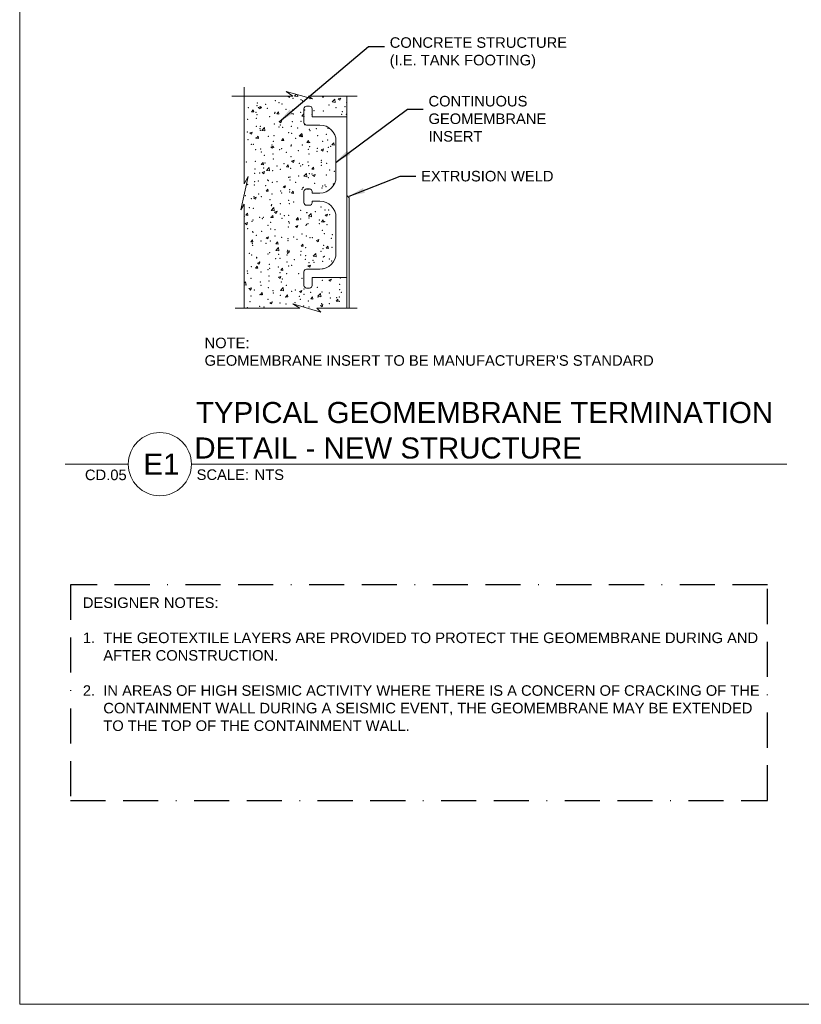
# Model space of a CAD drawing. Header units: inches. Extents: x -1135 to -511, y 39 to 358.
# Tile 3 of 26: x -981 to -870, y 39 to 179. Entities that reach past the tile are written whole.
import ezdxf
from ezdxf.enums import TextEntityAlignment as Align

# ---------------------------------------------------------------- set-up
doc = ezdxf.new("R2010")
doc.units = ezdxf.units.IN
doc.header["$MEASUREMENT"] = 0
doc.linetypes.add('( Border )', pattern=[1.751, 0.5, -0.25, 0.5, -0.25, 0.001, -0.25])
for name, color, linetype, lineweight in [('C-Detl-Grph-Wt 0', 4, 'Continuous', 0), ('G-ANNO-DIMS', 7, 'Continuous', 0), ('G-ANNO-MASK', 16, 'Continuous', 0), ('G-ANNO-NOTE', 4, 'Continuous', 30), ('G-ANNO-PATT', 250, 'Continuous', 0), ('G-ANNO-TEXT', 7, 'Continuous', 30)]:
    doc.layers.add(name, color=color, linetype=linetype, lineweight=lineweight)
doc.layers.add('G-ANNO-NPLT', color=1, linetype='Continuous', lineweight=0, plot=False)
doc.styles.add("AEC_AC_44Text-LeftTop_1_1'", font='arial.ttf', dxfattribs={"height": 1.5})
doc.styles.add("AEC_AC_55Text-LeftTop_1_20'", font='arial.ttf', dxfattribs={"height": 30})
doc.styles.add('Arial', font='arial.ttf')
doc.styles.add('Style-Arial', font='arial.ttf')
doc.dimstyles.new("AEC_AC_44_Notes_1_1'", dxfattribs={"dimtxt": 1.5, "dimasz": 2.25, "dimexe": 0.75, "dimexo": 0.75, "dimgap": 0.75, "dimtad": 1, "dimjust": 1, "dimdec": 3, "dimzin": 15, "dimdsep": 46, "dimlunit": 5, "dimtxsty": "AEC_AC_44Text-LeftTop_1_1'", "dimblk": 'NONE', "dimcen": 0.09, "dimclrd": 256, "dimclre": 256, "dimazin": 2, "dimtfac": 0.7, "dimtdec": 3, "dimtmove": 1, "dimatfit": 1, "dimfxl": 1, "dimfrac": 1, "dimtolj": 1, "dimtzin": 15, "dimlwd": 30, "dimlwe": 30, "dimarcsym": 0})

# ---------------------------------------------------------------- blocks, each defined once
blk = doc.blocks.new('*U58')
at = {"layer": 'C-Detl-Grph-Wt 0', "ltscale": 0.022277}
for p, q in [((-2.25, 12.94, 0), (-2.68, 12.94, 0)), ((-3.05, 12.58, 0), (-3.05, 10.63, 0)), ((-1.89, 11.42, 0), (-1.89, 12.58, 0)), ((3.05, 11.42, 0), (-1.89, 11.42, 0)), ((-2.68, 10.26, 0), (-0.79, 10.26, 0)), ((1.52, 7.95, 0), (1.52, 2.89, 0)), ((-3.05, 0.79, 0), (-3.05, 0, 0)), ((-2.25, 1.16, 0), (-2.68, 1.16, 0)), ((-1.89, 0.58, 0), (-1.89, 0.79, 0)), ((-0.79, 0.58, 0), (-1.89, 0.58, 0)), ((-3.05, -0.79, 0), (-3.05, 0, 0)), ((-2.25, -1.16, 0), (-2.68, -1.16, 0)), ((-1.89, -0.58, 0), (-1.89, -0.79, 0)), ((-0.79, -0.58, 0), (-1.89, -0.58, 0)), ((1.52, -7.95, 0), (1.52, -2.89, 0)), ((-3.05, -12.58, 0), (-3.05, -10.63, 0)), ((-2.68, -10.26, 0), (-0.79, -10.26, 0)), ((-1.89, -11.42, 0), (-1.89, -12.58, 0)), ((3.05, -11.42, 0), (-1.89, -11.42, 0)), ((-2.25, -12.94, 0), (-2.68, -12.94, 0))]:
    blk.add_line(p, q, dxfattribs=at)
for centre, radius, start, end in [((-2.68, 12.58, 0), 0.365, 90, 180), ((-2.25, 12.58, 0), 0.365, 0, 90), ((-2.68, 10.63, 0), 0.365, 180, 270), ((-2.68, 0.79, 0), 0.365, 90, 180), ((-2.25, 0.79, 0), 0.365, 0, 90), ((-0.79, -2.89, 0), 2.31, 0, 90), ((-0.79, -7.95, 0), 2.31, 270, 0)]:
    blk.add_arc(centre, radius, start, end, dxfattribs=at)
at = {"layer": 'C-Detl-Grph-Wt 0', "ltscale": 0.022277, "extrusion": (0, 0, -1)}
for centre, radius, start, end in [((0.79, 7.95, 0), 2.31, 90, 180), ((0.79, 2.89, 0), 2.31, 180, 270), ((2.68, -0.79, 0), 0.365, 270, 360), ((2.25, -0.79, 0), 0.365, 180, 270), ((2.68, -10.63, 0), 0.365, 360, 90), ((2.68, -12.58, 0), 0.365, 270, 0), ((2.25, -12.58, 0), 0.365, 180, 270)]:
    blk.add_arc(centre, radius, start, end, dxfattribs=at)
blk = doc.blocks.new('_None')
blk = doc.blocks.new('*U77')
at = {"color": 5}
blk.add_line((0, 0), (7.066, 0), dxfattribs=at)
blk.add_lwpolyline([(-0.75, 0), (-1.5, 0)], dxfattribs=at)
blk.add_circle((-0.375, 0), 0.375, dxfattribs=at)
at = {"style": 'Arial'}
blk.add_text('SCALE:', height=0.125, dxfattribs=at).set_placement((0.061, -0.062), align=Align.TOP_LEFT)
blk.add_attdef('TITLE', text='', height=0.25, dxfattribs=at).set_placement((0.061, 0.062), align=Align.BOTTOM_LEFT)
for tag, p, height in [('REFDETL_001', (-0.987, 0.065), 0.125), ('DETAIL_001', (-0.607, -0.125), 0.25), ('DWGREF_001', (-1.24, -0.19), 0.125)]:
    blk.add_attdef(tag, p, '', height=height, dxfattribs=at)
blk.add_attdef('SCALE', text='', height=0.125, dxfattribs=at).set_placement((0.749, -0.062), align=Align.TOP_LEFT)

msp = doc.modelspace()

# ---------------------------------------------------------------- linework, layer by layer
at = {"layer": 'C-Detl-Grph-Wt 0', "ltscale": 0.022277}
for p, q in [((-934.27295, 168.39307, 0), (-934.27295, 138.22583, 0)), ((-933.91445, 153.94236, 0), (-934.27295, 154.27865, 0)), ((-933.91445, 153.94236, 0), (-933.91445, 138.22583, 0))]:
    msp.add_line(p, q, dxfattribs=at)
at = {"layer": 'G-ANNO-MASK', "ltscale": 0.022277}
for p, q in [((-948.87118, 169.69855, 0), (-948.87118, 155.94103, 0)), ((-950.61605, 168.39307, 0), (-941.95673, 168.39307, 0)), ((-939.73757, 168.39307, 0), (-932.76284, 168.39307, 0)), ((-948.87118, 153.02551, 0), (-948.87118, 138.22583, 0)), ((-950.14969, 138.22583, 0), (-940.94311, 138.22583, 0)), ((-938.53995, 138.22583, 0), (-932.76284, 138.22583, 0))]:
    msp.add_line(p, q, dxfattribs=at)
at = {"layer": 'G-ANNO-MASK', "ltscale": 0.022277, "elevation": 0, "flags": 128}
for points in [[(-941.95673, 168.39307), (-942.91165, 169.07357), (-939.16017, 168.01237), (-939.73757, 168.39307)], [(-948.87118, 155.94103), (-948.31282, 156.98954), (-949.35022, 152.20384), (-948.87118, 153.02551)], [(-940.94311, 138.22583), (-941.925, 138.85081), (-937.95463, 137.65637), (-938.53995, 138.22583)]]:
    msp.add_lwpolyline(points, dxfattribs=at)
at = {"layer": 'G-ANNO-NOTE', "linetype": '( Border )', "ltscale": 10, "elevation": 0}
msp.add_lwpolyline([(-973.61665, 68.15317), (-874.32808, 68.15317), (-874.32808, 98.85198), (-973.61665, 98.85198)], close=True, dxfattribs=at)
at = {"layer": 'G-ANNO-NPLT'}
msp.add_3dface([(-620.8441, 285.13311, -3.51772), (-980.8441, 285.13311, -3.51772), (-980.8441, 39.13311, -3.51772), (-620.8441, 39.13311, -3.51772)], dxfattribs=at)
at = {"layer": 'G-ANNO-PATT'}
for p, q in [((-942.64699, 168.39307, 0), (-942.4162, 168.2374, 0)), ((-942.4162, 168.2374, 0), (-942.36396, 168.39307, 0)), ((-941.69916, 168.40603, 0), (-941.45423, 168.6613, 0)), ((-941.69916, 168.40604, 0), (-941.25448, 168.33707, 0)), ((-941.25448, 168.33707, 0), (-941.28668, 168.61391, 0)), ((-946.86602, 166.7925, 0), (-946.51593, 166.92689, 0)), ((-946.86602, 166.7925, 0), (-946.61731, 166.62474, 0)), ((-946.61731, 166.62475, 0), (-946.51593, 166.92689, 0)), ((-936.36296, 167.57844, 0), (-935.97352, 167.98432, 0)), ((-936.36296, 167.57844, 0), (-935.91827, 167.50947, 0)), ((-935.91827, 167.50947, 0), (-935.97351, 167.98432, 0)), ((-935.47926, 168.00472, 0), (-935.12917, 168.13911, 0)), ((-935.47926, 168.00472, 0), (-935.23055, 167.83696, 0)), ((-935.23055, 167.83696, 0), (-935.12917, 168.13911, 0)), ((-947.82171, 166.18291, 0), (-947.58066, 166.47017, 0)), ((-947.82171, 166.1829, 0), (-947.52285, 166.15676, 0)), ((-947.52285, 166.15676, 0), (-947.58066, 166.47017, 0)), ((-944.23541, 165.86914, 0), (-943.93655, 165.843, 0)), ((-944.2354, 165.86914, 0), (-943.99436, 166.15641, 0)), ((-943.93655, 165.843, 0), (-943.99436, 166.15641, 0)), ((-940.6491, 165.55538, 0), (-940.40806, 165.84265, 0)), ((-940.6491, 165.55538, 0), (-940.35025, 165.52924, 0)), ((-940.35025, 165.52924, 0), (-940.40806, 165.84265, 0)), ((-943.88149, 164.77941, 0), (-943.63277, 164.61165, 0)), ((-943.88148, 164.77941, 0), (-943.53139, 164.9138, 0)), ((-943.63277, 164.61165, 0), (-943.53139, 164.9138, 0)), ((-948.0826, 163.16675, 0), (-947.7325, 163.30114, 0)), ((-948.0826, 163.16675, 0), (-947.83389, 162.99899, 0)), ((-947.83389, 162.999, 0), (-947.73251, 163.30114, 0)), ((-947.12795, 162.42194, 0), (-946.8869, 162.70921, 0)), ((-946.82909, 162.3958, 0), (-946.88691, 162.70921, 0)), ((-946.37247, 163.53544, 0), (-945.98303, 163.94132, 0)), ((-946.37247, 163.53545, 0), (-945.92779, 163.46648, 0)), ((-945.92779, 163.46648, 0), (-945.98303, 163.94133, 0)), ((-941.03627, 162.70785, 0), (-940.64682, 163.11373, 0)), ((-941.03627, 162.70785, 0), (-940.59158, 162.63888, 0)), ((-940.89695, 162.76631, 0), (-940.54686, 162.9007, 0)), ((-940.89695, 162.76631, 0), (-940.64824, 162.59856, 0)), ((-940.64824, 162.59856, 0), (-940.54686, 162.9007, 0)), ((-940.59158, 162.63888, 0), (-940.64682, 163.11373, 0)), ((-947.12795, 162.42194, 0), (-946.82909, 162.3958, 0)), ((-945.09806, 161.15366, 0), (-944.74797, 161.28805, 0)), ((-944.84935, 160.9859, 0), (-944.74797, 161.28805, 0)), ((-943.54165, 162.10818, 0), (-943.3006, 162.39545, 0)), ((-943.54165, 162.10818, 0), (-943.24279, 162.08204, 0)), ((-943.24279, 162.08204, 0), (-943.3006, 162.39545, 0)), ((-939.95535, 161.79442, 0), (-939.7143, 162.08169, 0)), ((-939.95535, 161.79442, 0), (-939.65649, 161.76828, 0)), ((-939.65649, 161.76828, 0), (-939.7143, 162.08169, 0)), ((-936.36905, 161.48066, 0), (-936.128, 161.76793, 0)), ((-936.36905, 161.48066, 0), (-936.07019, 161.45452, 0)), ((-936.07019, 161.45452, 0), (-936.128, 161.76793, 0)), ((-945.09806, 161.15366, 0), (-944.84935, 160.9859, 0)), ((-937.91241, 160.75322, 0), (-937.56232, 160.88761, 0)), ((-937.91241, 160.75322, 0), (-937.6637, 160.58546, 0)), ((-937.6637, 160.58546, 0), (-937.56232, 160.88761, 0)), ((-946.43419, 158.66098, 0), (-946.19315, 158.94825, 0)), ((-946.43419, 158.66098, 0), (-946.13533, 158.63484, 0)), ((-946.13534, 158.63484, 0), (-946.19315, 158.94825, 0)), ((-942.84789, 158.34722, 0), (-942.60685, 158.63449, 0)), ((-942.54903, 158.32108, 0), (-942.60685, 158.63449, 0)), ((-942.11353, 159.14056, 0), (-941.76343, 159.27495, 0)), ((-942.11353, 159.14056, 0), (-941.86482, 158.97281, 0)), ((-941.86482, 158.97281, 0), (-941.76343, 159.27495, 0)), ((-946.31464, 157.52791, 0), (-945.96455, 157.6623, 0)), ((-946.31464, 157.52791, 0), (-946.06593, 157.36015, 0)), ((-946.06593, 157.36015, 0), (-945.96455, 157.6623, 0)), ((-945.70958, 157.83725, 0), (-945.32013, 158.24314, 0)), ((-945.70958, 157.83725, 0), (-945.26489, 157.76829, 0)), ((-945.26489, 157.76829, 0), (-945.32013, 158.24314, 0)), ((-942.84789, 158.34722, 0), (-942.54903, 158.32108, 0)), ((-940.37337, 157.00966, 0), (-939.98393, 157.41554, 0)), ((-940.37337, 157.00966, 0), (-939.92869, 156.94069, 0)), ((-939.92869, 156.94069, 0), (-939.98393, 157.41554, 0)), ((-939.26159, 158.03346, 0), (-939.02055, 158.32073, 0)), ((-939.26159, 158.03346, 0), (-938.96273, 158.00732, 0)), ((-939.12899, 157.12747, 0), (-938.7789, 157.26186, 0)), ((-939.12899, 157.12747, 0), (-938.88028, 156.95971, 0)), ((-938.96273, 158.00732, 0), (-939.02055, 158.32073, 0)), ((-938.88028, 156.95971, 0), (-938.7789, 157.26186, 0)), ((-943.3301, 155.51481, 0), (-942.98001, 155.6492, 0)), ((-943.08139, 155.34706, 0), (-942.98001, 155.6492, 0)), ((-945.74044, 154.90002, 0), (-945.49939, 155.18729, 0)), ((-945.74044, 154.90002, 0), (-945.44158, 154.87388, 0)), ((-945.44158, 154.87388, 0), (-945.49939, 155.18729, 0)), ((-943.3301, 155.51481, 0), (-943.08139, 155.34706, 0)), ((-942.15414, 154.58626, 0), (-941.91309, 154.87353, 0)), ((-942.15414, 154.58626, 0), (-941.85528, 154.56012, 0)), ((-941.85528, 154.56012, 0), (-941.91309, 154.87353, 0)), ((-947.53122, 153.90216, 0), (-947.2825, 153.7344, 0)), ((-947.53121, 153.90216, 0), (-947.18112, 154.03655, 0)), ((-947.2825, 153.7344, 0), (-947.18112, 154.03655, 0)), ((-948.63298, 151.45282, 0), (-948.39194, 151.74009, 0)), ((-948.63298, 151.45282, 0), (-948.33412, 151.42668, 0)), ((-948.33412, 151.42668, 0), (-948.39194, 151.74009, 0)), ((-945.04668, 152.13906, 0), (-944.65724, 152.54495, 0)), ((-945.04668, 152.13906, 0), (-944.602, 152.0701, 0)), ((-945.04668, 151.13906, 0), (-944.80563, 151.42633, 0)), ((-944.74782, 151.11292, 0), (-944.80563, 151.42633, 0)), ((-944.602, 152.0701, 0), (-944.65724, 152.54495, 0)), ((-944.54668, 151.88906, 0), (-944.19659, 152.02345, 0)), ((-944.54668, 151.88906, 0), (-944.29797, 151.72131, 0)), ((-944.29797, 151.72131, 0), (-944.19659, 152.02345, 0)), ((-939.71047, 151.31147, 0), (-939.32103, 151.71735, 0)), ((-939.26579, 151.2425, 0), (-939.32103, 151.71735, 0)), ((-937.36103, 151.48862, 0), (-937.01094, 151.62301, 0)), ((-937.36103, 151.48862, 0), (-937.11232, 151.32087, 0)), ((-937.11232, 151.32087, 0), (-937.01094, 151.62301, 0)), ((-948.74779, 150.27641, 0), (-948.3977, 150.4108, 0)), ((-948.74779, 150.27641, 0), (-948.49908, 150.10865, 0)), ((-948.49908, 150.10865, 0), (-948.3977, 150.41079, 0)), ((-945.04668, 151.13906, 0), (-944.74782, 151.11292, 0)), ((-941.56214, 149.87597, 0), (-941.21205, 150.01036, 0)), ((-941.46038, 150.8253, 0), (-941.21933, 151.11257, 0)), ((-941.46038, 150.8253, 0), (-941.16152, 150.79916, 0)), ((-941.31343, 149.70821, 0), (-941.21205, 150.01036, 0)), ((-941.16152, 150.79916, 0), (-941.21933, 151.11257, 0)), ((-939.71048, 151.31146, 0), (-939.26579, 151.2425, 0)), ((-937.87408, 150.51154, 0), (-937.63303, 150.79881, 0)), ((-937.87408, 150.51154, 0), (-937.57522, 150.4854, 0)), ((-937.57522, 150.48539, 0), (-937.63303, 150.79881, 0)), ((-941.56214, 149.87597, 0), (-941.31343, 149.70821, 0)), ((-947.93922, 147.69186, 0), (-947.69818, 147.97913, 0)), ((-947.93922, 147.69186, 0), (-947.64037, 147.66572, 0)), ((-947.64037, 147.66572, 0), (-947.69818, 147.97913, 0)), ((-945.76326, 148.26331, 0), (-945.41316, 148.3977, 0)), ((-945.76326, 148.26331, 0), (-945.51455, 148.09556, 0)), ((-945.51455, 148.09555, 0), (-945.41316, 148.3977, 0)), ((-944.35292, 147.3781, 0), (-944.11188, 147.66537, 0)), ((-944.35292, 147.3781, 0), (-944.05406, 147.35196, 0)), ((-944.05407, 147.35195, 0), (-944.11188, 147.66537, 0)), ((-940.76662, 147.06434, 0), (-940.52558, 147.35161, 0)), ((-940.46776, 147.03819, 0), (-940.52558, 147.35161, 0)), ((-938.57761, 147.86287, 0), (-938.22752, 147.99726, 0)), ((-938.57761, 147.86287, 0), (-938.3289, 147.69512, 0)), ((-938.3289, 147.69512, 0), (-938.22752, 147.99726, 0)), ((-944.38378, 146.44087, 0), (-943.99434, 146.84676, 0)), ((-944.38378, 146.44087, 0), (-943.9391, 146.3719, 0)), ((-943.9391, 146.3719, 0), (-943.99434, 146.84675, 0)), ((-942.77872, 146.25022, 0), (-942.42863, 146.38461, 0)), ((-942.77872, 146.25022, 0), (-942.53001, 146.08246, 0)), ((-942.53001, 146.08246, 0), (-942.42863, 146.38461, 0)), ((-940.76662, 147.06434, 0), (-940.46776, 147.0382, 0)), ((-939.04758, 145.61328, 0), (-938.65813, 146.01916, 0)), ((-938.6029, 145.54431, 0), (-938.65814, 146.01915, 0)), ((-937.18032, 146.75058, 0), (-936.93928, 147.03785, 0)), ((-937.18032, 146.75058, 0), (-936.88146, 146.72443, 0)), ((-936.88146, 146.72443, 0), (-936.93928, 147.03785, 0)), ((-946.97983, 144.63756, 0), (-946.62974, 144.77195, 0)), ((-946.97983, 144.63756, 0), (-946.73112, 144.46981, 0)), ((-946.73112, 144.4698, 0), (-946.62974, 144.77195, 0)), ((-939.79419, 144.23712, 0), (-939.44409, 144.37151, 0)), ((-939.54547, 144.06937, 0), (-939.44409, 144.37151, 0)), ((-939.04758, 145.61327, 0), (-938.6029, 145.54431, 0)), ((-947.24547, 143.9309, 0), (-947.00442, 144.21817, 0)), ((-947.24547, 143.9309, 0), (-946.94661, 143.90476, 0)), ((-946.94661, 143.90475, 0), (-947.00442, 144.21817, 0)), ((-943.65917, 143.61714, 0), (-943.41812, 143.90441, 0)), ((-943.65917, 143.61714, 0), (-943.36031, 143.591, 0)), ((-943.36031, 143.59099, 0), (-943.41812, 143.90441, 0)), ((-939.79419, 144.23712, 0), (-939.54547, 144.06937, 0)), ((-948.87118, 141.76405, 0), (-948.66765, 141.97616, 0)), ((-948.61241, 141.50131, 0), (-948.66765, 141.97616, 0)), ((-943.9953, 142.62447, 0), (-943.64521, 142.75886, 0)), ((-943.9953, 142.62447, 0), (-943.74659, 142.45671, 0)), ((-943.74659, 142.45671, 0), (-943.64521, 142.75886, 0)), ((-936.80965, 142.22403, 0), (-936.45956, 142.35842, 0)), ((-936.80965, 142.22403, 0), (-936.56094, 142.05627, 0)), ((-936.56094, 142.05627, 0), (-936.45956, 142.35842, 0)), ((-948.87118, 141.54144, 0), (-948.61241, 141.50131, 0)), ((-948.19641, 141.01181, 0), (-947.84632, 141.1462, 0)), ((-948.19641, 141.01181, 0), (-947.9477, 140.84406, 0)), ((-947.9477, 140.84405, 0), (-947.84632, 141.1462, 0)), ((-946.55171, 140.16994, 0), (-946.31067, 140.45721, 0)), ((-946.55171, 140.16994, 0), (-946.25285, 140.1438, 0)), ((-946.25285, 140.14379, 0), (-946.31067, 140.45721, 0)), ((-943.72089, 140.74268, 0), (-943.33144, 141.14857, 0)), ((-943.72089, 140.74268, 0), (-943.27621, 140.67371, 0)), ((-943.27621, 140.67371, 0), (-943.33145, 141.14856, 0)), ((-941.01076, 140.61137, 0), (-940.66067, 140.74576, 0)), ((-941.01076, 140.61137, 0), (-940.76205, 140.44362, 0)), ((-940.76205, 140.44361, 0), (-940.66067, 140.74576, 0)), ((-938.38468, 139.91509, 0), (-937.99524, 140.32097, 0)), ((-937.94, 139.84611, 0), (-937.99524, 140.32096, 0)), ((-945.21188, 138.99872, 0), (-944.86178, 139.13311, 0)), ((-945.21187, 138.99872, 0), (-944.96316, 138.83096, 0)), ((-944.96316, 138.83096, 0), (-944.86178, 139.1331, 0)), ((-942.96541, 139.85618, 0), (-942.72437, 140.14345, 0)), ((-942.96541, 139.85618, 0), (-942.66655, 139.83003, 0)), ((-942.66655, 139.83003, 0), (-942.72436, 140.14345, 0)), ((-939.37911, 139.54242, 0), (-939.13807, 139.82969, 0)), ((-939.37911, 139.54242, 0), (-939.08025, 139.51627, 0)), ((-939.08025, 139.51627, 0), (-939.13806, 139.82969, 0)), ((-938.38468, 139.91508, 0), (-937.94, 139.84611, 0)), ((-935.79281, 139.22866, 0), (-935.55176, 139.51593, 0)), ((-935.79281, 139.22866, 0), (-935.49395, 139.20251, 0)), ((-935.49395, 139.20251, 0), (-935.55176, 139.51592, 0)), ((-938.02623, 138.59828, 0), (-937.67614, 138.73267, 0)), ((-938.02623, 138.59828, 0), (-937.77752, 138.43052, 0)), ((-937.77752, 138.43052, 0), (-937.67613, 138.73267, 0))]:
    msp.add_line(p, q, dxfattribs=at)
for p in [(-937.67796, 168.28687, 0), (-937.618, 168.30707, 0), (-947.06647, 167.06316, 0), (-947.00587, 167.4317, 0), (-945.81477, 167.22795, 0), (-944.43869, 167.78376, 0), (-943.92111, 167.47725, 0), (-943.50983, 167.28582, 0), (-941.91315, 168.10385, 0), (-940.76336, 167.89298, 0), (-940.59389, 167.78634, 0), (-939.51166, 168.05777, 0), (-936.80984, 167.16631, 0), (-934.5239, 166.91553, 0), (-934.2843, 167.48641, 0), (-948.26372, 166.76695, 0), (-947.20948, 166.09532, 0), (-947.06667, 165.76723, 0), (-946.42576, 166.7853, 0), (-945.59461, 166.65417, 0), (-945.23646, 165.5052, 0), (-944.54037, 165.98255, 0), (-944.49949, 166.11929, 0), (-942.9255, 166.5414, 0), (-942.07871, 165.92092, 0), (-941.97395, 166.43938, 0), (-941.87126, 165.86978, 0), (-940.82701, 166.08571, 0), (-940.25638, 166.42863, 0), (-939.20214, 165.757, 0), (-938.93335, 166.33502, 0), (-937.58727, 166.31585, 0), (-935.7756, 166.75074, 0), (-934.96847, 165.80408, 0), (-934.91816, 166.20308, 0), (-934.3451, 165.82194, 0), (-948.38182, 165.0911, 0), (-947.13012, 165.25589, 0), (-947.12747, 164.10276, 0), (-946.58937, 164.11263, 0), (-944.56029, 164.45482, 0), (-943.92025, 163.99986, 0), (-943.71626, 164.3025, 0), (-942.14236, 164.11365, 0), (-942.03475, 164.77491, 0), (-940.80033, 164.80303, 0), (-940.2487, 164.36296, 0), (-948.44547, 163.28383, 0), (-946.63219, 163.80198, 0), (-946.55181, 163.53314, 0), (-945.43412, 162.70414, 0), (-944.62108, 162.79035, 0), (-943.39406, 163.94886, 0), (-942.51819, 163.20467, 0), (-942.09555, 163.11044, 0), (-941.25114, 163.88708, 0), (-939.60226, 163.70519, 0), (-939.49862, 163.48532, 0), (-938.58203, 163.77431, 0), (-938.40629, 162.80663, 0), (-937.15459, 162.97141, 0), (-936.93143, 163.83738, 0), (-948.35005, 162.20362, 0), (-947.86716, 161.56108, 0), (-947.56304, 161.55765, 0), (-947.18827, 162.4383, 0), (-944.89393, 161.44488, 0), (-944.7094, 161.9768, 0), (-943.4577, 162.14159, 0), (-942.22482, 161.33211, 0), (-942.15635, 161.44597, 0), (-941.56404, 162.3909, 0), (-940.60864, 161.45489, 0), (-939.55942, 161.82085, 0), (-939.5557, 161.21933, 0), (-937.69271, 161.95541, 0), (-936.99223, 162.17291, 0), (-936.57628, 161.24866, 0), (-947.24907, 160.77383, 0), (-946.5088, 160.88603, 0), (-946.4405, 160.45384, 0), (-946.02475, 160.00475, 0), (-944.77305, 160.16954, 0), (-944.68188, 161.12588, 0), (-943.83969, 160.77325, 0), (-943.52457, 160.95436, 0), (-942.87939, 160.41884, 0), (-941.17058, 160.66048, 0), (-939.72164, 160.83457, 0), (-939.62022, 160.15638, 0), (-938.50146, 160.54771, 0), (-938.46994, 160.99936, 0), (-937.05303, 160.50844, 0), (-936.88659, 161.10656, 0), (-948.5578, 159.01611, 0), (-947.30987, 159.10936, 0), (-945.88869, 158.90334, 0), (-944.74268, 159.46141, 0), (-944.19474, 158.44678, 0), (-943.21957, 158.79056, 0), (-942.21715, 159.7815, 0), (-941.03699, 158.86251, 0), (-940.81507, 158.47157, 0), (-940.55046, 158.67779, 0), (-939.78529, 159.0273, 0), (-939.68102, 158.49191, 0), (-937.89914, 158.97209, 0), (-937.89163, 159.2766, 0), (-937.88135, 158.56501, 0), (-937.11383, 158.84397, 0), (-947.37067, 157.44489, 0), (-947.3401, 158.03269, 0), (-946.64694, 157.47052, 0), (-946.0884, 158.19748, 0), (-944.80348, 157.79694, 0), (-943.73101, 157.97104, 0), (-942.27795, 158.11703, 0), (-941.10064, 157.05524, 0), (-939.617, 157.37374, 0), (-939.20698, 157.30454, 0), (-937.17463, 157.1795, 0), (-936.70107, 157.87426, 0), (-936.04923, 157.72027, 0), (-948.47723, 155.78951, 0), (-948.36479, 155.87216, 0), (-947.43147, 155.78042, 0), (-947.40375, 156.22542, 0), (-946.86236, 156.34836, 0), (-945.80812, 155.67673, 0), (-945.51009, 156.47472, 0), (-945.44886, 156.37269, 0), (-944.86428, 156.13247, 0), (-944.19325, 156.23558, 0), (-942.53293, 156.87321, 0), (-942.35234, 156.89045, 0), (-942.33875, 156.45256, 0), (-941.52414, 156.12281, 0), (-939.74182, 156.82745, 0), (-938.85502, 156.01004, 0), (-937.70745, 155.62396, 0), (-937.36457, 155.74821, 0), (-936.18591, 155.89726, 0), (-936.11287, 155.913, 0), (-948.7191, 154.25336, 0), (-946.82544, 154.50266, 0), (-944.92508, 154.468, 0), (-943.66768, 154.91839, 0), (-943.53931, 154.62291, 0), (-943.13901, 155.56396, 0), (-942.41598, 155.08318, 0), (-942.39955, 154.78809, 0), (-940.62338, 155.12343, 0), (-940.52232, 155.33249, 0), (-940.4699, 155.45119, 0), (-939.80261, 155.16298, 0), (-937.80078, 155.33841, 0), (-937.23543, 155.51503, 0), (-947.85712, 153.80681, 0), (-947.49227, 154.11595, 0), (-946.45524, 154.12238, 0), (-945.18801, 153.69404, 0), (-944.98588, 152.80353, 0), (-944.98303, 152.94633, 0), (-943.73133, 153.11112, 0), (-942.51889, 153.58127, 0), (-942.46035, 153.12363, 0), (-941.83767, 153.36043, 0), (-948.14078, 152.53061, 0), (-947.55306, 152.45148, 0), (-943.74575, 151.63959, 0), (-943.15302, 151.38837, 0), (-942.52115, 151.45916, 0), (-940.82982, 152.14011, 0), (-939.99527, 151.80409, 0), (-939.92421, 151.83404, 0), (-938.74357, 151.96888, 0), (-937.91389, 152.64064, 0), (-937.35703, 152.18609, 0), (-936.84991, 152.21819, 0), (-936.71581, 151.5428, 0), (-948.83079, 151.25184, 0), (-947.77655, 150.58021, 0), (-947.61386, 150.78701, 0), (-946.66168, 151.13906, 0), (-946.29838, 150.97427, 0), (-946.16168, 151.13906, 0), (-945.4636, 150.04123, 0), (-945.10744, 150.46744, 0), (-945.04668, 151.13906, 0), (-945.04668, 151.13906, 0), (-943.49257, 151.02629, 0), (-942.54767, 150.54175, 0), (-942.43833, 150.35466, 0), (-940.82346, 150.91351, 0), (-940.05892, 149.99682, 0), (-939.98501, 150.16957, 0), (-939.76922, 150.24189, 0), (-939.63174, 151.04228, 0), (-938.16526, 150.24613, 0), (-938.15434, 150.80074, 0), (-937.41783, 150.52162, 0), (-937.1001, 150.12912, 0), (-948.37954, 149.5407, 0), (-947.67466, 149.12254, 0), (-947.61373, 149.00222, 0), (-947.15644, 148.59752, 0), (-946.36203, 149.167, 0), (-945.10748, 149.47459, 0), (-944.46837, 149.41631, 0), (-942.58195, 149.79469, 0), (-941.31062, 149.83204, 0), (-940.63813, 148.79198, 0), (-937.72219, 149.2925, 0), (-937.47863, 148.85715, 0), (-936.32285, 148.6898, 0), (-947.73546, 147.45807, 0), (-947.67738, 147.19495, 0), (-946.46999, 147.79093, 0), (-945.78372, 147.44425, 0), (-945.16828, 147.81012, 0), (-944.48733, 148.48474, 0), (-943.55406, 148.29145, 0), (-942.64275, 148.13022, 0), (-942.62596, 147.85998, 0), (-941.81821, 148.37197, 0), (-941.37426, 148.02477, 0), (-940.04581, 148.5051, 0), (-939.4806, 148.27407, 0), (-939.1491, 148.2592, 0), (-937.53943, 147.19268, 0), (-936.47999, 148.14642, 0), (-948.13011, 146.04254, 0), (-947.79626, 145.7936, 0), (-945.461, 145.92977, 0), (-945.22908, 146.14566, 0), (-943.94131, 145.88792, 0), (-942.79189, 145.81699, 0), (-942.70355, 146.46575, 0), (-942.68961, 146.05271, 0), (-940.84456, 145.80866, 0), (-940.79595, 146.30201, 0), (-940.10661, 146.84063, 0), (-937.92863, 146.30918, 0), (-937.6382, 146.71774, 0), (-936.3865, 146.88253, 0), (-947.09906, 145.47219, 0), (-947.07587, 145.37092, 0), (-946.67642, 144.80761, 0), (-945.28988, 144.48119, 0), (-944.40676, 145.25814, 0), (-943.76049, 145.30813, 0), (-942.76434, 144.80128, 0), (-941.73765, 145.14537, 0), (-940.16741, 145.17616, 0), (-940.12278, 145.70422, 0), (-939.64649, 144.71082, 0), (-939.06854, 145.03259, 0), (-938.95355, 144.74568, 0), (-937.70185, 144.91047, 0), (-937.60023, 145.52821, 0), (-937.45366, 145.59144, 0), (-936.73056, 145.21135, 0), (-936.39942, 144.91982, 0), (-948.41441, 143.50013, 0), (-948.39428, 143.20925, 0), (-947.85706, 144.12913, 0), (-946.45576, 143.38822, 0), (-945.47835, 143.70977, 0), (-945.25666, 143.91586, 0), (-944.00496, 144.08065, 0), (-943.78665, 143.27545, 0), (-942.82514, 143.13681, 0), (-942.56242, 144.2103, 0), (-942.1113, 144.32995, 0), (-941.11753, 143.16267, 0), (-937.66103, 143.86374, 0), (-947.91786, 142.46466, 0), (-946.57201, 141.9438, 0), (-945.35068, 142.81672, 0), (-945.32031, 142.10859, 0), (-943.5688, 141.95999, 0), (-943.42665, 142.3579, 0), (-940.65287, 142.46052, 0), (-937.72182, 142.19927, 0), (-935.28113, 141.63138, 0), (-935.19629, 142.51937, 0), (-947.97866, 140.80019, 0), (-947.42943, 140.83325, 0), (-946.48473, 141.45947, 0), (-946.37519, 140.16162, 0), (-945.41148, 141.15225, 0), (-944.76032, 140.72047, 0), (-944.742, 140.38584, 0), (-942.88594, 141.47234, 0), (-942.09121, 140.6077, 0), (-941.58424, 140.80156, 0), (-940.34981, 140.18275, 0), (-940.33254, 140.96635, 0), (-939.4221, 140.49492, 0), (-938.43888, 141.21566, 0), (-937.78262, 140.53481, 0), (-936.75298, 140.38215, 0), (-935.25709, 140.8549, 0), (-935.02744, 140.47825, 0), (-948.03946, 139.13573, 0), (-947.88735, 139.97174, 0), (-946.63566, 140.13653, 0), (-945.47227, 139.48778, 0), (-943.77524, 138.97667, 0), (-943.70608, 140.04885, 0), (-942.94674, 139.80787, 0), (-942.89959, 138.8295, 0), (-941.64789, 138.99429, 0), (-941.03697, 139.93607, 0), (-940.85931, 139.4772, 0), (-939.75423, 139.2436, 0), (-938.36786, 139.8233, 0), (-937.94337, 139.97772, 0), (-937.84342, 138.87034, 0), (-936.7453, 138.87989, 0), (-936.59648, 139.65932, 0), (-935.69874, 139.71052, 0), (-935.34478, 139.82411, 0), (-935.31789, 139.19043, 0), (-948.42419, 138.2917, 0), (-946.69117, 138.47615, 0), (-946.05734, 138.41378, 0), (-940.41061, 138.51828, 0), (-939.66123, 138.37937, 0)]:
    msp.add_point(p, dxfattribs=at)

# ---------------------------------------------------------------- block references
at = {"layer": 'C-Detl-Grph-Wt 0', "ltscale": 0.022277}
msp.add_blockref('*U58', (-937.31908, 154.03676), dxfattribs=at)
at = {"layer": 'G-ANNO-DIMS'}
ref = msp.add_blockref('*U77', (-956.38119, 116.0228), dxfattribs=dict(at, xscale=12.00000000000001, yscale=12.00000000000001, zscale=12.00000000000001))
ref.add_attrib('SCALE', 'NTS', dxfattribs={"layer": '0', "height": 1.5, "style": 'Arial'}).set_placement((-947.39436, 115.2728), align=Align.TOP_LEFT)
ref.add_attrib('TITLE_001', 'TYPICAL GEOMEMBRANE TERMINATION', (-955.74203, 121.87493), dxfattribs={"layer": '0', "height": 3, "style": 'Arial'})
ref.add_attrib('DETAIL_001', 'E1', (-963.22532, 114.51666), dxfattribs={"layer": '0', "height": 3, "style": 'Arial'})
ref.add_attrib('DWGREF_001', 'CD.05', (-971.54872, 113.74703), dxfattribs={"layer": '0', "height": 1.5, "style": 'Arial'})
ref.add_attrib('TITLE_002', 'DETAIL - NEW STRUCTURE', (-955.96713, 116.82377), dxfattribs={"layer": '0', "height": 3, "style": 'Arial'})

# ---------------------------------------------------------------- texts
at = {"layer": 'G-ANNO-NOTE', "char_height": 1.5, "style": 'Style-Arial'}
for s, insert, attachment_point in [('CONCRETE STRUCTURE\\P(I.E. TANK FOOTING)', (-928.15047, 172.33805, 0), 7), ('CONTINUOUS\\PGEOMEMBRANE\\PINSERT', (-922.62576, 161.92156, 0), 7), ('EXTRUSION WELD', (-923.67809, 157.01343, 0), 4)]:
    msp.add_mtext(s, dxfattribs=dict(at, insert=insert, attachment_point=attachment_point))
at = {"layer": 'G-ANNO-NOTE', "lineweight": 18, "insert": (-971.84635, 97.05114, 0), "char_height": 1.5, "width": 97.7397771, "attachment_point": 1, "style": "AEC_AC_55Text-LeftTop_1_20'"}
msp.add_mtext('DESIGNER NOTES:\\P\\P1.  THE GEOTEXTILE LAYERS ARE PROVIDED TO PROTECT THE GEOMEMBRANE DURING AND \\P     AFTER CONSTRUCTION.  \\P\\P\\pi-3,l3,t3;2.  IN AREAS OF HIGH SEISMIC ACTIVITY WHERE THERE IS A CONCERN OF CRACKING OF THE \\P\\ptz;     CONTAINMENT WALL DURING A SEISMIC EVENT, THE GEOMEMBRANE MAY BE EXTENDED \\P     TO THE TOP OF THE CONTAINMENT WALL. ', dxfattribs=at)
at = {"layer": 'G-ANNO-TEXT', "insert": (-954.51658, 134.0317, -0.00197), "char_height": 1.5, "width": 92.090875, "attachment_point": 1, "style": 'Style-Arial'}
msp.add_mtext("NOTE:\\PGEOMEMBRANE INSERT TO BE MANUFACTURER'S STANDARD", dxfattribs=at)

# ---------------------------------------------------------------- leaders
at = {"layer": 'G-ANNO-NOTE', "lineweight": 30, "annotation_type": 0, "has_hookline": 1, "hookline_direction": 0}
for points, text_width in [([(-943.89512, 164.76057, 0), (-931.15047, 175.47124, 0), (-928.90047, 175.47124, 0)], 25.0457), ([(-935.79574, 159.03141, 0), (-925.62576, 166.57991, 0), (-923.37576, 166.57991, 0)], 16.54195), ([(-933.91445, 154.17042, 0), (-926.67809, 157.01343, 0), (-924.42809, 157.01343, 0)], 18.58424)]:
    msp.add_leader(points, dimstyle="AEC_AC_44_Notes_1_1'", override={"dimtad": 0, "dimclrd": 0, "dimlwd": 25}, dxfattribs=dict(at, text_width=text_width))

doc.saveas('drawing.dxf')
